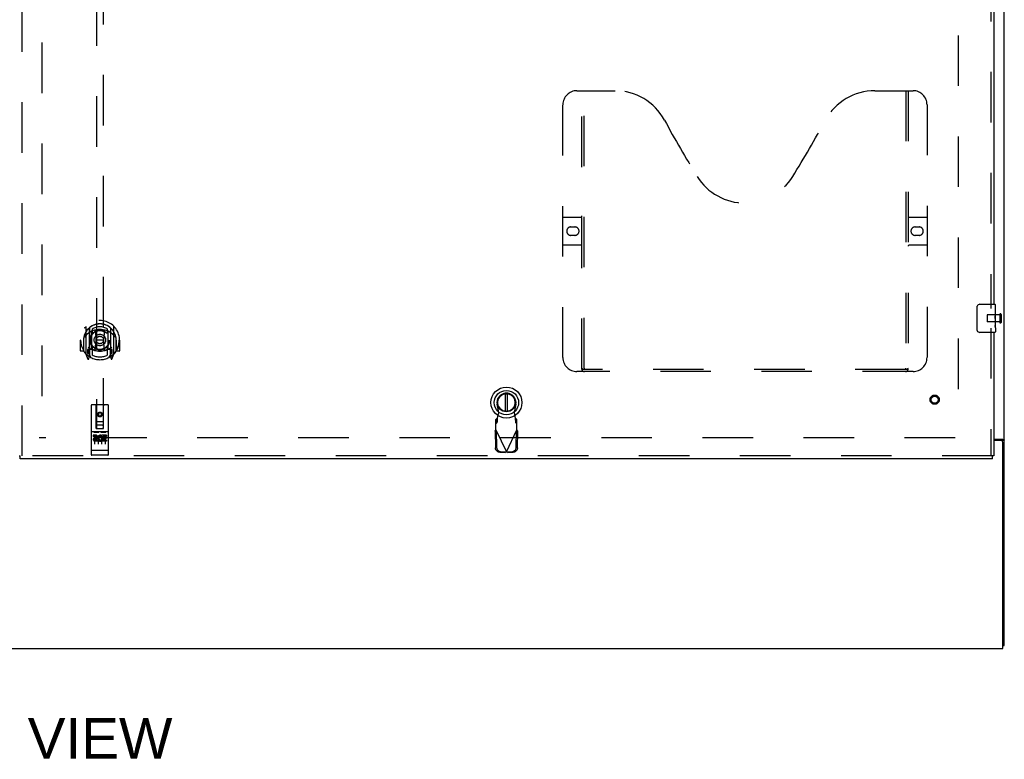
# Model space of a CAD drawing. Header units: inches. Extents: x 0 to 327, y 0 to 212.
# Tile 10 of 35: x 106 to 141, y 57 to 83. Entities that reach past the tile are written whole.
import ezdxf

# ---------------------------------------------------------------- set-up
doc = ezdxf.new("R2010")
doc.units = ezdxf.units.IN
doc.header["$LTSCALE"] = 17.980769
doc.header["$MEASUREMENT"] = 0
doc.linetypes.add('HIDDEN', pattern=[0.2, 0.1, -0.1])
doc.layers.get('0').update_dxf_attribs({"linetype": 'CONTINUOUS'})
for name, color, linetype in [('DEFAULT_2', 8, 'HIDDEN'), ('DIMENSIONS', 7, 'CONTINUOUS'), ('RIGHTHAND_DOOR_ASSEMBLY', 7, 'CONTINUOUS')]:
    doc.layers.add(name, color=color, linetype=linetype)
doc.styles.get("Standard").update_dxf_attribs({"font": 'arial.ttf'})

msp = doc.modelspace()

# ---------------------------------------------------------------- linework, layer by layer
at = {"color": 3, "linetype": 'Continuous'}
for p, q in [((141.113, 60.725), (141.113, 150.517)), ((140.738, 68.069), (141.054, 68.069)), ((141.001, 68.017), (140.738, 68.017)), ((141.061, 60.621), (141.061, 67.957)), ((69.165, 60.621), (141.061, 60.621))]:
    msp.add_line(p, q, dxfattribs=at)
at = {"color": 7, "linetype": 'Continuous'}
for p, q in [((141.009, 68.032), (141.113, 68.032)), ((141.009, 68.032), (141.009, 68.017)), ((141.061, 60.725), (141.113, 60.725))]:
    msp.add_line(p, q, dxfattribs=at)
for points in [[(140.977, 68.069), (140.977, 68.067), (140.977, 68.065), (140.977, 68.063), (140.978, 68.062), (140.979, 68.06), (140.98, 68.058), (140.981, 68.057), (140.983, 68.055), (140.984, 68.054), (140.986, 68.052), (140.988, 68.051), (140.99, 68.049), (140.992, 68.048), (140.997, 68.046)], [(140.997, 68.046), (140.999, 68.044), (141.001, 68.043), (141.003, 68.041), (141.005, 68.04), (141.007, 68.038), (141.008, 68.037), (141.009, 68.035), (141.009, 68.034), (141.009, 68.032)]]:
    msp.add_lwpolyline(points, dxfattribs=at)
at = {"color": 3, "linetype": 'Continuous'}
for points in [[(141.054, 68.069), (141.056, 68.068), (141.058, 68.066), (141.061, 68.065), (141.064, 68.063), (141.067, 68.062), (141.071, 68.06), (141.075, 68.059), (141.082, 68.056)], [(141.082, 68.056), (141.086, 68.054), (141.089, 68.053), (141.093, 68.052), (141.096, 68.05), (141.099, 68.049), (141.101, 68.047), (141.104, 68.046), (141.106, 68.044), (141.108, 68.043), (141.11, 68.041), (141.111, 68.039), (141.112, 68.038), (141.113, 68.036), (141.113, 68.034), (141.113, 68.032)]]:
    msp.add_lwpolyline(points, dxfattribs=at)
msp.add_arc((141.001, 67.957), 0.06, 0, 90, dxfattribs=at)
at = {"layer": 'DEFAULT_2', "color": 8, "linetype": 'HIDDEN'}
for p, q in [((106.863, 146.92), (106.863, 68.323)), ((139.467, 147.173), (139.467, 68.069)), ((140.499, 72.485), (140.499, 72.257)), ((140.956, 72.495), (140.509, 72.495)), ((140.956, 72.247), (140.509, 72.247)), ((140.956, 72.513), (140.956, 72.229)), ((140.999, 72.513), (140.999, 72.229)), ((139.363, 68.121), (106.759, 68.121))]:
    msp.add_line(p, q, dxfattribs=at)
for centre, radius, start, end in [((140.509, 72.485), 0.01, 90, 180), ((140.509, 72.257), 0.01, 180, 270), ((140.977, 72.513), 0.0215, 0, 180), ((140.977, 72.229), 0.0215, 180, 360)]:
    msp.add_arc(centre, radius, start, end, dxfattribs=at)
at = {"layer": 'RIGHTHAND_DOOR_ASSEMBLY', "color": 8, "linetype": 'HIDDEN'}
for p, q in [((106.155, 67.475), (106.155, 147.767)), ((108.801, 105.45), (108.801, 68.449)), ((109.051, 68.449), (109.051, 105.45)), ((140.634, 95.526), (140.634, 72.716)), ((125.904, 80.475), (127.259, 80.475)), ((126.079, 70.565), (126.079, 80.475)), ((126.159, 70.595), (126.159, 80.475)), ((136.509, 80.475), (137.864, 80.475)), ((137.609, 80.475), (137.609, 70.595)), ((137.689, 80.475), (137.689, 70.565)), ((125.404, 70.975), (125.404, 79.975)), ((138.364, 79.975), (138.364, 70.975)), ((125.404, 75.975), (126.039, 75.975)), ((137.729, 75.975), (138.364, 75.975)), ((125.691, 75.625), (125.828, 75.625)), ((137.941, 75.625), (138.078, 75.625)), ((125.828, 75.325), (125.691, 75.325)), ((138.078, 75.325), (137.941, 75.325)), ((126.039, 74.975), (125.404, 74.975)), ((138.364, 74.975), (137.729, 74.975)), ((108.426, 72.076), (108.426, 71.109)), ((108.543, 72.023), (108.543, 71.006)), ((108.551, 72.023), (108.551, 71.02)), ((108.643, 71.275), (108.643, 71.906)), ((108.651, 71.983), (108.651, 71.88)), ((108.763, 71.932), (108.793, 71.593)), ((109.088, 71.932), (109.058, 71.593)), ((109.201, 71.88), (109.201, 71.983)), ((109.208, 71.906), (109.208, 71.275)), ((109.301, 72.023), (109.301, 71.02)), ((109.308, 72.023), (109.308, 71.006)), ((109.426, 71.109), (109.426, 72.076)), ((140.634, 72.026), (140.634, 67.475)), ((108.241, 71.593), (108.226, 71.593)), ((108.226, 71.593), (108.226, 71.22)), ((108.343, 71.593), (108.358, 71.593)), ((108.343, 71.593), (108.343, 71.205)), ((108.351, 71.664), (108.351, 71.667)), ((108.351, 71.207), (108.351, 71.664)), ((108.763, 71.249), (108.793, 71.593)), ((109.058, 71.593), (108.793, 71.593)), ((109.089, 71.249), (109.058, 71.593)), ((109.508, 71.593), (109.493, 71.593)), ((109.501, 71.664), (109.501, 71.667)), ((109.501, 71.207), (109.501, 71.664)), ((109.508, 71.593), (109.508, 71.205)), ((109.626, 71.593), (109.611, 71.593)), ((109.626, 71.593), (109.626, 71.22)), ((108.343, 71.205), (108.241, 71.205)), ((108.343, 71.205), (108.351, 71.22)), ((108.543, 71.264), (108.483, 71.264)), ((108.483, 71.264), (108.483, 71.114)), ((108.521, 71.192), (108.491, 71.146)), ((108.496, 71.139), (108.551, 71.139)), ((108.553, 71.252), (108.553, 71.044)), ((108.643, 71.265), (108.571, 71.265)), ((108.639, 71.272), (108.573, 71.272)), ((108.651, 71.319), (108.651, 71.066)), ((109.201, 71.066), (109.201, 71.319)), ((109.281, 71.265), (109.208, 71.265)), ((109.278, 71.272), (109.212, 71.272)), ((109.298, 71.044), (109.298, 71.252)), ((109.301, 71.139), (109.356, 71.139)), ((109.368, 71.264), (109.308, 71.264)), ((109.36, 71.146), (109.33, 71.192)), ((109.368, 71.114), (109.368, 71.264)), ((109.5, 71.22), (109.508, 71.205)), ((109.611, 71.205), (109.508, 71.205)), ((108.43, 71.098), (108.5, 70.923)), ((108.483, 71.114), (108.543, 71.114)), ((108.522, 71.028), (108.526, 71.025)), ((108.529, 70.926), (108.543, 71.006)), ((108.621, 70.97), (108.551, 71.079)), ((109.301, 71.079), (109.231, 70.97)), ((109.308, 71.114), (109.368, 71.114)), ((109.308, 71.006), (109.322, 70.926)), ((109.329, 71.028), (109.329, 71.028)), ((109.329, 71.028), (109.33, 71.028)), ((109.329, 71.028), (109.33, 71.028)), ((109.351, 70.923), (109.421, 71.098)), ((137.864, 70.475), (125.904, 70.475)), ((137.605, 70.555), (126.163, 70.555)), ((108.613, 69.259), (108.613, 67.534)), ((109.208, 69.289), (108.643, 69.289)), ((108.799, 68.449), (108.796, 69.259)), ((109.052, 68.449), (109.056, 69.259)), ((109.238, 67.534), (109.238, 69.259)), ((123.118, 69.017), (123.065, 69.312)), ((123.723, 69.312), (123.669, 69.017)), ((108.798, 68.699), (109.053, 68.699)), ((108.926, 69.021), (108.863, 68.985)), ((108.863, 68.985), (108.873, 68.979)), ((108.863, 68.985), (108.863, 68.913)), ((108.863, 68.913), (108.873, 68.919)), ((108.863, 68.913), (108.926, 68.877)), ((108.926, 69.01), (108.873, 68.979)), ((108.873, 68.979), (108.873, 68.919)), ((108.873, 68.919), (108.926, 68.888)), ((108.988, 68.985), (108.926, 69.021)), ((108.926, 69.021), (108.926, 69.01)), ((108.978, 68.979), (108.926, 69.01)), ((108.926, 68.888), (108.978, 68.919)), ((108.926, 68.877), (108.988, 68.913)), ((108.926, 68.877), (108.926, 68.888)), ((108.988, 68.985), (108.978, 68.979)), ((108.978, 68.919), (108.978, 68.979)), ((108.988, 68.913), (108.978, 68.919)), ((108.988, 68.913), (108.988, 68.985)), ((123.066, 68.817), (123.02, 68.775)), ((123.02, 68.401), (123.02, 68.775)), ((123.066, 68.662), (123.066, 68.817)), ((123.08, 68.821), (123.118, 69.017)), ((123.669, 69.017), (123.707, 68.821)), ((123.707, 68.821), (123.709, 68.789)), ((123.709, 68.789), (123.711, 68.758)), ((123.768, 68.775), (123.722, 68.817)), ((123.722, 68.817), (123.722, 68.662)), ((123.768, 68.401), (123.768, 68.775)), ((109.208, 68.332), (108.643, 68.332)), ((108.799, 68.449), (108.821, 68.449)), ((108.821, 68.449), (109.031, 68.449)), ((109.011, 68.574), (108.841, 68.574)), ((109.031, 68.449), (109.052, 68.449)), ((122.992, 68.353), (123.033, 68.373)), ((122.992, 68.353), (123.002, 67.763)), ((123.001, 68.369), (123.01, 68.385)), ((123.01, 68.385), (123.02, 68.401)), ((123.02, 68.62), (123.066, 68.662)), ((123.02, 68.401), (123.394, 67.614)), ((123.033, 68.373), (123.043, 67.783)), ((123.394, 67.614), (123.768, 68.401)), ((123.722, 68.662), (123.768, 68.62)), ((123.744, 67.783), (123.754, 68.373)), ((123.754, 68.373), (123.796, 68.353)), ((123.768, 68.401), (123.777, 68.385)), ((123.786, 67.763), (123.796, 68.353)), ((108.781, 68.21), (108.689, 68.21)), ((108.689, 68.21), (108.689, 68.167)), ((108.781, 68.167), (108.689, 68.167)), ((108.715, 68.316), (108.887, 68.316)), ((108.738, 68.201), (108.738, 67.895)), ((108.785, 68.124), (108.739, 68.124)), ((108.781, 68.083), (108.753, 68.083)), ((108.845, 68.039), (108.753, 68.039)), ((108.845, 67.997), (108.753, 67.997)), ((108.845, 68.039), (108.845, 67.997)), ((108.863, 68.201), (108.863, 67.895)), ((108.965, 68.316), (109.137, 68.316)), ((108.977, 68.045), (108.994, 68.005)), ((108.988, 68.201), (108.988, 67.895)), ((109.001, 68.174), (108.988, 68.156)), ((108.998, 68.199), (109.001, 68.197)), ((109.158, 68.21), (109.001, 68.21)), ((109.001, 68.21), (109.001, 68.197)), ((109.001, 68.174), (109.001, 67.997)), ((109.158, 67.997), (109.001, 67.997)), ((109.158, 68.167), (109.044, 68.167)), ((109.044, 68.167), (109.044, 68.124)), ((109.136, 68.124), (109.044, 68.124)), ((109.136, 68.081), (109.044, 68.081)), ((109.044, 68.081), (109.044, 68.039)), ((109.158, 68.039), (109.044, 68.039)), ((109.113, 68.201), (109.113, 67.895)), ((109.136, 68.124), (109.136, 68.081)), ((109.158, 68.21), (109.158, 68.167)), ((109.158, 68.039), (109.158, 67.997)), ((108.631, 67.662), (108.63, 67.662)), ((108.632, 67.662), (108.631, 67.662)), ((108.633, 67.662), (108.632, 67.662)), ((108.634, 67.662), (108.633, 67.662)), ((108.633, 67.662), (108.633, 67.662)), ((108.635, 67.662), (108.634, 67.662)), ((108.636, 67.662), (108.635, 67.662)), ((108.637, 67.662), (108.636, 67.662)), ((108.638, 67.662), (108.637, 67.662)), ((108.637, 67.662), (108.637, 67.662)), ((108.639, 67.662), (108.638, 67.662)), ((108.64, 67.662), (108.639, 67.662)), ((108.641, 67.662), (108.64, 67.662)), ((108.642, 67.662), (108.641, 67.662)), ((108.643, 67.662), (108.642, 67.662)), ((108.642, 67.662), (108.642, 67.662)), ((109.209, 67.662), (108.643, 67.662)), ((109.209, 67.662), (109.21, 67.662)), ((109.209, 67.662), (109.209, 67.662)), ((109.21, 67.662), (109.211, 67.662)), ((109.211, 67.662), (109.212, 67.662)), ((109.212, 67.662), (109.213, 67.662)), ((109.213, 67.662), (109.214, 67.662)), ((109.214, 67.662), (109.215, 67.662)), ((109.214, 67.662), (109.214, 67.662)), ((109.215, 67.662), (109.216, 67.662)), ((109.216, 67.662), (109.217, 67.662)), ((109.217, 67.662), (109.218, 67.662)), ((109.218, 67.662), (109.219, 67.662)), ((109.219, 67.662), (109.22, 67.662)), ((109.219, 67.662), (109.219, 67.662)), ((109.22, 67.662), (109.221, 67.662)), ((109.221, 67.662), (109.222, 67.663)), ((109.222, 67.663), (109.222, 67.663)), ((140.696, 67.475), (106.093, 67.475)), ((109.208, 67.504), (108.643, 67.504)), ((123.156, 67.604), (123.349, 67.601)), ((123.198, 67.624), (123.391, 67.62)), ((123.391, 67.62), (123.349, 67.601)), ((123.371, 67.607), (123.349, 67.601)), ((123.394, 67.614), (123.371, 67.607)), ((123.416, 67.607), (123.394, 67.614)), ((123.397, 67.62), (123.59, 67.624)), ((123.439, 67.601), (123.397, 67.62)), ((123.439, 67.601), (123.416, 67.607)), ((123.439, 67.601), (123.631, 67.604))]:
    msp.add_line(p, q, dxfattribs=at)
at = {"layer": 'RIGHTHAND_DOOR_ASSEMBLY', "color": 3, "linetype": 'Continuous'}
for p, q in [((140.738, 95.371), (140.738, 72.871)), ((140.738, 71.871), (140.738, 67.475)), ((140.696, 67.371), (106.093, 67.371))]:
    msp.add_line(p, q, dxfattribs=at)
at = {"layer": 'RIGHTHAND_DOOR_ASSEMBLY', "color": 7, "linetype": 'Continuous'}
for p, q in [((140.143, 71.971), (140.143, 72.771)), ((140.243, 72.871), (140.783, 72.871)), ((140.798, 72.717), (140.791, 72.717)), ((140.791, 72.717), (140.791, 72.487)), ((140.798, 72.55), (140.791, 72.55)), ((140.798, 72.292), (140.798, 72.856)), ((140.798, 72.487), (140.791, 72.487)), ((140.798, 72.256), (140.791, 72.256)), ((140.791, 72.256), (140.791, 72.12)), ((140.798, 72.451), (140.792, 72.451)), ((140.797, 72.319), (140.798, 72.319)), ((140.798, 72.033), (140.798, 72.29)), ((140.783, 71.871), (140.243, 71.871)), ((140.792, 72.088), (140.798, 72.088)), ((140.798, 72.032), (140.798, 71.886)), ((123.355, 69.684), (123.355, 69.059)), ((123.433, 69.059), (123.433, 69.684)), ((106.051, 67.475), (106.093, 67.475)), ((106.093, 67.371), (106.093, 67.475)), ((140.738, 67.475), (140.696, 67.475)), ((140.696, 67.371), (140.696, 67.475))]:
    msp.add_line(p, q, dxfattribs=at)
for points in [[(140.143, 72.771), (140.143, 72.778), (140.144, 72.784), (140.145, 72.79), (140.146, 72.796), (140.148, 72.802), (140.15, 72.807)], [(140.797, 72.317), (140.794, 72.351), (140.793, 72.363), (140.792, 72.375), (140.792, 72.388), (140.791, 72.4), (140.791, 72.413), (140.791, 72.426), (140.792, 72.439), (140.792, 72.451), (140.793, 72.464), (140.794, 72.476)], [(140.798, 72.29), (140.798, 72.298), (140.798, 72.307), (140.797, 72.317)], [(140.15, 71.935), (140.148, 71.941), (140.146, 71.947), (140.145, 71.953), (140.144, 71.959), (140.143, 71.965), (140.143, 71.971)], [(140.793, 72.083), (140.792, 72.092), (140.792, 72.101), (140.791, 72.11), (140.791, 72.12)], [(140.795, 72.059), (140.795, 72.066), (140.794, 72.075), (140.793, 72.083)], [(140.798, 72.032), (140.798, 72.036), (140.798, 72.04), (140.797, 72.046), (140.795, 72.059)]]:
    msp.add_lwpolyline(points, dxfattribs=at)
at = {"layer": 'RIGHTHAND_DOOR_ASSEMBLY', "color": 8, "linetype": 'HIDDEN'}
for points in [[(108.38, 72.032), (108.381, 72.032), (108.382, 72.033), (108.382, 72.034), (108.383, 72.035), (108.384, 72.036), (108.385, 72.036), (108.385, 72.037), (108.386, 72.038), (108.387, 72.039), (108.388, 72.039), (108.388, 72.04), (108.389, 72.041), (108.39, 72.042), (108.391, 72.042), (108.392, 72.043), (108.392, 72.044), (108.393, 72.044), (108.394, 72.045), (108.395, 72.046), (108.396, 72.046), (108.396, 72.047), (108.397, 72.047), (108.398, 72.048), (108.399, 72.049), (108.4, 72.049), (108.401, 72.05), (108.402, 72.05), (108.403, 72.051), (108.404, 72.051), (108.404, 72.052), (108.405, 72.052), (108.406, 72.053), (108.407, 72.053), (108.408, 72.053)], [(108.738, 71.95), (108.743, 71.951), (108.749, 71.952), (108.754, 71.954), (108.759, 71.955), (108.765, 71.956), (108.77, 71.958), (108.776, 71.959), (108.781, 71.96), (108.787, 71.961), (108.792, 71.962), (108.798, 71.963), (108.803, 71.964), (108.809, 71.965), (108.814, 71.966), (108.82, 71.967), (108.825, 71.968), (108.831, 71.969), (108.836, 71.97), (108.842, 71.97), (108.848, 71.971), (108.853, 71.971), (108.859, 71.972), (108.864, 71.973), (108.87, 71.973), (108.875, 71.973), (108.881, 71.974), (108.887, 71.974), (108.892, 71.974), (108.898, 71.975), (108.903, 71.975), (108.909, 71.975), (108.915, 71.975), (108.92, 71.975), (108.926, 71.975), (108.931, 71.975), (108.937, 71.975), (108.942, 71.975), (108.948, 71.975), (108.954, 71.975), (108.959, 71.974), (108.965, 71.974), (108.97, 71.974), (108.976, 71.973), (108.982, 71.973), (108.987, 71.973), (108.993, 71.972), (108.998, 71.971), (109.004, 71.971), (109.009, 71.97), (109.015, 71.97), (109.021, 71.969), (109.026, 71.968), (109.032, 71.967), (109.037, 71.966), (109.043, 71.965), (109.048, 71.964), (109.054, 71.963), (109.059, 71.962), (109.065, 71.961), (109.07, 71.96), (109.076, 71.959), (109.081, 71.958), (109.087, 71.956), (109.092, 71.955), (109.097, 71.954), (109.103, 71.952), (109.108, 71.951), (109.114, 71.95)], [(109.443, 72.053), (109.444, 72.053), (109.445, 72.053), (109.446, 72.052), (109.447, 72.052), (109.448, 72.051), (109.449, 72.051), (109.45, 72.05), (109.451, 72.05), (109.451, 72.049), (109.452, 72.049), (109.453, 72.048), (109.454, 72.047), (109.455, 72.047), (109.456, 72.046), (109.457, 72.046), (109.457, 72.045), (109.458, 72.044), (109.459, 72.044), (109.46, 72.043), (109.461, 72.042), (109.461, 72.042), (109.462, 72.041), (109.463, 72.04), (109.464, 72.039), (109.465, 72.039), (109.465, 72.038), (109.466, 72.037), (109.467, 72.036), (109.468, 72.036), (109.468, 72.035), (109.469, 72.034), (109.47, 72.033), (109.47, 72.032), (109.471, 72.032)], [(108.471, 71.808), (108.47, 71.806), (108.468, 71.805), (108.467, 71.804), (108.465, 71.802), (108.464, 71.801), (108.462, 71.799), (108.46, 71.797), (108.458, 71.796), (108.457, 71.794), (108.455, 71.792), (108.453, 71.79), (108.451, 71.788), (108.449, 71.786), (108.447, 71.784), (108.445, 71.782), (108.443, 71.779), (108.441, 71.777), (108.439, 71.774), (108.437, 71.772), (108.435, 71.769), (108.433, 71.766), (108.431, 71.763), (108.428, 71.76), (108.426, 71.757), (108.424, 71.753), (108.421, 71.75), (108.419, 71.746), (108.416, 71.743), (108.413, 71.739), (108.411, 71.735), (108.408, 71.73), (108.405, 71.726), (108.402, 71.721), (108.399, 71.716), (108.396, 71.711), (108.393, 71.706)], [(109.458, 71.706), (109.455, 71.711), (109.452, 71.716), (109.449, 71.721), (109.446, 71.726), (109.443, 71.73), (109.441, 71.735), (109.438, 71.739), (109.435, 71.743), (109.433, 71.746), (109.43, 71.75), (109.428, 71.753), (109.426, 71.757), (109.423, 71.76), (109.421, 71.763), (109.419, 71.766), (109.416, 71.769), (109.414, 71.772), (109.412, 71.774), (109.41, 71.777), (109.408, 71.779), (109.406, 71.782), (109.404, 71.784), (109.402, 71.786), (109.4, 71.788), (109.398, 71.79), (109.396, 71.792), (109.395, 71.794), (109.393, 71.796), (109.391, 71.797), (109.39, 71.799), (109.388, 71.801), (109.386, 71.802), (109.385, 71.804), (109.383, 71.805), (109.382, 71.806), (109.38, 71.808)], [(108.408, 71.132), (108.407, 71.132), (108.406, 71.133), (108.405, 71.133), (108.404, 71.134), (108.404, 71.134), (108.403, 71.135), (108.402, 71.135), (108.401, 71.136), (108.4, 71.136), (108.399, 71.137), (108.398, 71.137), (108.397, 71.138), (108.396, 71.139), (108.396, 71.139), (108.395, 71.14), (108.394, 71.14), (108.393, 71.141), (108.392, 71.142), (108.392, 71.142), (108.391, 71.143), (108.39, 71.144), (108.389, 71.145), (108.388, 71.145), (108.388, 71.146), (108.387, 71.147), (108.386, 71.147), (108.385, 71.148), (108.385, 71.149), (108.384, 71.15), (108.383, 71.151), (108.382, 71.151), (108.382, 71.152), (108.381, 71.153), (108.38, 71.154)], [(109.471, 71.154), (109.47, 71.153), (109.47, 71.152), (109.469, 71.151), (109.468, 71.151), (109.468, 71.15), (109.467, 71.149), (109.466, 71.148), (109.465, 71.147), (109.465, 71.147), (109.464, 71.146), (109.463, 71.145), (109.462, 71.145), (109.461, 71.144), (109.461, 71.143), (109.46, 71.142), (109.459, 71.142), (109.458, 71.141), (109.457, 71.14), (109.457, 71.14), (109.456, 71.139), (109.455, 71.139), (109.454, 71.138), (109.453, 71.137), (109.452, 71.137), (109.451, 71.136), (109.451, 71.136), (109.45, 71.135), (109.449, 71.135), (109.448, 71.134), (109.447, 71.134), (109.446, 71.133), (109.445, 71.133), (109.444, 71.132), (109.443, 71.132)], [(126.069, 70.595), (126.085, 70.584), (126.101, 70.575), (126.117, 70.567), (126.133, 70.561), (126.148, 70.557), (126.163, 70.555)], [(137.605, 70.555), (137.62, 70.557), (137.636, 70.561), (137.651, 70.567), (137.667, 70.575), (137.683, 70.584), (137.699, 70.595)], [(123.066, 68.662), (123.067, 68.665), (123.068, 68.67), (123.069, 68.677), (123.07, 68.685), (123.071, 68.694), (123.072, 68.705), (123.073, 68.717), (123.074, 68.73), (123.075, 68.743), (123.076, 68.758), (123.077, 68.773), (123.08, 68.821)], [(123.08, 68.821), (123.078, 68.82), (123.076, 68.819), (123.073, 68.818), (123.071, 68.817), (123.068, 68.817), (123.066, 68.817)], [(123.722, 68.817), (123.719, 68.817), (123.717, 68.817), (123.715, 68.818), (123.712, 68.819), (123.71, 68.82), (123.707, 68.821)], [(123.711, 68.758), (123.713, 68.743), (123.714, 68.73), (123.715, 68.717), (123.716, 68.705), (123.717, 68.694), (123.718, 68.685), (123.719, 68.677), (123.72, 68.67), (123.721, 68.665), (123.722, 68.662)], [(122.992, 68.353), (122.996, 68.361), (123.001, 68.369)], [(123.777, 68.385), (123.787, 68.369), (123.792, 68.361), (123.796, 68.353)], [(108.708, 68.315), (108.708, 68.315), (108.708, 68.315), (108.708, 68.315), (108.709, 68.315), (108.709, 68.315), (108.709, 68.315), (108.709, 68.315), (108.709, 68.315), (108.709, 68.315), (108.709, 68.315), (108.709, 68.315), (108.709, 68.315), (108.709, 68.315), (108.71, 68.315), (108.71, 68.315), (108.71, 68.315), (108.71, 68.315), (108.71, 68.315), (108.71, 68.315), (108.71, 68.315), (108.71, 68.315), (108.711, 68.315), (108.711, 68.315), (108.711, 68.315), (108.711, 68.315), (108.711, 68.315), (108.711, 68.315), (108.711, 68.316), (108.712, 68.316), (108.712, 68.316), (108.712, 68.316), (108.712, 68.316), (108.712, 68.316), (108.712, 68.316), (108.713, 68.316), (108.713, 68.316), (108.713, 68.316), (108.713, 68.316), (108.713, 68.316), (108.714, 68.316), (108.714, 68.316), (108.714, 68.316), (108.714, 68.316), (108.714, 68.316), (108.715, 68.316)], [(108.887, 68.316), (108.887, 68.316), (108.887, 68.316), (108.887, 68.316), (108.887, 68.316), (108.888, 68.316), (108.888, 68.316), (108.888, 68.316), (108.888, 68.316), (108.888, 68.316), (108.889, 68.316), (108.889, 68.316), (108.889, 68.316), (108.889, 68.316), (108.889, 68.316), (108.889, 68.316), (108.89, 68.316), (108.89, 68.316), (108.89, 68.316), (108.89, 68.315), (108.89, 68.315), (108.89, 68.315), (108.891, 68.315), (108.891, 68.315), (108.891, 68.315), (108.891, 68.315), (108.891, 68.315), (108.891, 68.315), (108.891, 68.315), (108.891, 68.315), (108.892, 68.315), (108.892, 68.315), (108.892, 68.315), (108.892, 68.315), (108.892, 68.315), (108.892, 68.315), (108.892, 68.315), (108.892, 68.315), (108.892, 68.315), (108.893, 68.315), (108.893, 68.315), (108.893, 68.315), (108.893, 68.315), (108.893, 68.315), (108.893, 68.315), (108.893, 68.315), (108.893, 68.315)], [(108.958, 68.315), (108.958, 68.315), (108.958, 68.315), (108.958, 68.315), (108.959, 68.315), (108.959, 68.315), (108.959, 68.315), (108.959, 68.315), (108.959, 68.315), (108.959, 68.315), (108.959, 68.315), (108.959, 68.315), (108.959, 68.315), (108.959, 68.315), (108.96, 68.315), (108.96, 68.315), (108.96, 68.315), (108.96, 68.315), (108.96, 68.315), (108.96, 68.315), (108.96, 68.315), (108.96, 68.315), (108.961, 68.315), (108.961, 68.315), (108.961, 68.315), (108.961, 68.315), (108.961, 68.315), (108.961, 68.315), (108.961, 68.316), (108.962, 68.316), (108.962, 68.316), (108.962, 68.316), (108.962, 68.316), (108.962, 68.316), (108.962, 68.316), (108.963, 68.316), (108.963, 68.316), (108.963, 68.316), (108.963, 68.316), (108.963, 68.316), (108.964, 68.316), (108.964, 68.316), (108.964, 68.316), (108.964, 68.316), (108.964, 68.316), (108.965, 68.316)], [(109.137, 68.316), (109.137, 68.316), (109.137, 68.316), (109.137, 68.316), (109.137, 68.316), (109.138, 68.316), (109.138, 68.316), (109.138, 68.316), (109.138, 68.316), (109.138, 68.316), (109.139, 68.316), (109.139, 68.316), (109.139, 68.316), (109.139, 68.316), (109.139, 68.316), (109.139, 68.316), (109.14, 68.316), (109.14, 68.316), (109.14, 68.316), (109.14, 68.315), (109.14, 68.315), (109.14, 68.315), (109.141, 68.315), (109.141, 68.315), (109.141, 68.315), (109.141, 68.315), (109.141, 68.315), (109.141, 68.315), (109.141, 68.315), (109.141, 68.315), (109.142, 68.315), (109.142, 68.315), (109.142, 68.315), (109.142, 68.315), (109.142, 68.315), (109.142, 68.315), (109.142, 68.315), (109.142, 68.315), (109.142, 68.315), (109.143, 68.315), (109.143, 68.315), (109.143, 68.315), (109.143, 68.315), (109.143, 68.315), (109.143, 68.315), (109.143, 68.315), (109.143, 68.315)], [(108.63, 67.662), (108.629, 67.663), (108.629, 67.663), (108.629, 67.663), (108.628, 67.663), (108.628, 67.663), (108.628, 67.663), (108.627, 67.663), (108.627, 67.663), (108.627, 67.663), (108.626, 67.663), (108.626, 67.663), (108.626, 67.663), (108.625, 67.663), (108.625, 67.663), (108.625, 67.663), (108.624, 67.663), (108.624, 67.663), (108.624, 67.664), (108.623, 67.664), (108.623, 67.664), (108.623, 67.664), (108.622, 67.664), (108.622, 67.664), (108.622, 67.664), (108.621, 67.664), (108.621, 67.664), (108.621, 67.664), (108.621, 67.664), (108.62, 67.664), (108.62, 67.664), (108.62, 67.665), (108.619, 67.665), (108.619, 67.665), (108.619, 67.665), (108.619, 67.665), (108.618, 67.665), (108.618, 67.665), (108.618, 67.665), (108.618, 67.665), (108.618, 67.665), (108.617, 67.665), (108.617, 67.665), (108.617, 67.666), (108.617, 67.666), (108.617, 67.666), (108.616, 67.666), (108.616, 67.666), (108.616, 67.666), (108.616, 67.666), (108.616, 67.666), (108.615, 67.666), (108.615, 67.666), (108.615, 67.667), (108.615, 67.667), (108.615, 67.667), (108.615, 67.667), (108.615, 67.667), (108.614, 67.667), (108.614, 67.667), (108.614, 67.667), (108.614, 67.667), (108.614, 67.667), (108.614, 67.668), (108.614, 67.668), (108.614, 67.668), (108.614, 67.668), (108.614, 67.668), (108.614, 67.668), (108.614, 67.668), (108.613, 67.668), (108.613, 67.668), (108.613, 67.668), (108.613, 67.669), (108.613, 67.669), (108.613, 67.669), (108.613, 67.669), (108.613, 67.669), (108.613, 67.669), (108.613, 67.669)], [(109.222, 67.663), (109.223, 67.663), (109.223, 67.663), (109.223, 67.663), (109.224, 67.663), (109.224, 67.663), (109.225, 67.663), (109.225, 67.663), (109.225, 67.663), (109.226, 67.663), (109.226, 67.663), (109.226, 67.663), (109.227, 67.663), (109.227, 67.663), (109.227, 67.663), (109.228, 67.663), (109.228, 67.664), (109.228, 67.664), (109.229, 67.664), (109.229, 67.664), (109.229, 67.664), (109.229, 67.664), (109.23, 67.664), (109.23, 67.664), (109.23, 67.664), (109.231, 67.664), (109.231, 67.664), (109.231, 67.664), (109.231, 67.664), (109.232, 67.665), (109.232, 67.665), (109.232, 67.665), (109.232, 67.665), (109.233, 67.665), (109.233, 67.665), (109.233, 67.665), (109.233, 67.665), (109.234, 67.665), (109.234, 67.665), (109.234, 67.665), (109.234, 67.665), (109.234, 67.666), (109.235, 67.666), (109.235, 67.666), (109.235, 67.666), (109.235, 67.666), (109.235, 67.666), (109.236, 67.666), (109.236, 67.666), (109.236, 67.666), (109.236, 67.666), (109.236, 67.667), (109.236, 67.667), (109.237, 67.667), (109.237, 67.667), (109.237, 67.667), (109.237, 67.667), (109.237, 67.667), (109.237, 67.667), (109.237, 67.667), (109.237, 67.667), (109.237, 67.668), (109.238, 67.668), (109.238, 67.668), (109.238, 67.668), (109.238, 67.668), (109.238, 67.668), (109.238, 67.668), (109.238, 67.668), (109.238, 67.668), (109.238, 67.668), (109.238, 67.669), (109.238, 67.669), (109.238, 67.669), (109.238, 67.669), (109.238, 67.669), (109.238, 67.669), (109.238, 67.669)], [(123.156, 67.604), (123.141, 67.605), (123.127, 67.607), (123.112, 67.611), (123.098, 67.617), (123.084, 67.624), (123.071, 67.632), (123.059, 67.641), (123.048, 67.652), (123.038, 67.663), (123.029, 67.676), (123.021, 67.689), (123.014, 67.703), (123.009, 67.717), (123.005, 67.732), (123.003, 67.747), (123.002, 67.763)], [(123.043, 67.783), (123.044, 67.767), (123.047, 67.752), (123.051, 67.737), (123.056, 67.723), (123.063, 67.709), (123.071, 67.695), (123.08, 67.683), (123.09, 67.671), (123.101, 67.661), (123.113, 67.652), (123.126, 67.643), (123.14, 67.637), (123.154, 67.631), (123.168, 67.627), (123.183, 67.625), (123.198, 67.624)], [(123.59, 67.624), (123.605, 67.625), (123.62, 67.627), (123.634, 67.631), (123.648, 67.637), (123.662, 67.643), (123.675, 67.652), (123.687, 67.661), (123.698, 67.671), (123.708, 67.683), (123.717, 67.695), (123.725, 67.709), (123.732, 67.723), (123.737, 67.737), (123.741, 67.752), (123.743, 67.767), (123.744, 67.783)], [(123.786, 67.763), (123.785, 67.747), (123.783, 67.732), (123.779, 67.717), (123.773, 67.703), (123.767, 67.689), (123.759, 67.676), (123.75, 67.663), (123.74, 67.652), (123.728, 67.641), (123.716, 67.632), (123.703, 67.624), (123.69, 67.617), (123.676, 67.611), (123.661, 67.607), (123.646, 67.605), (123.631, 67.604)]]:
    msp.add_lwpolyline(points, dxfattribs=at)
for centre, radius in [((108.926, 71.6), 0.35), ((108.926, 71.6), 0.335), ((108.926, 71.6), 0.205), ((108.926, 71.6), 0.133), ((138.634, 69.475), 0.164), ((138.634, 69.475), 0.124), ((108.926, 68.949), 0.085), ((108.926, 68.949), 0.0845)]:
    msp.add_circle(centre, radius, dxfattribs=at)
at = {"layer": 'RIGHTHAND_DOOR_ASSEMBLY', "color": 7, "linetype": 'Continuous'}
for radius in [0.551, 0.433, 0.329, 0.317]:
    msp.add_circle((123.394, 69.372), radius, dxfattribs=at)
at = {"layer": 'RIGHTHAND_DOOR_ASSEMBLY', "color": 8, "linetype": 'HIDDEN'}
for centre, radius, start, end in [((125.904, 79.975), 0.5, 90, 180), ((127.259, 78.475), 2, 28.4813, 90), ((136.509, 78.475), 2, 90, 151.5187), ((137.864, 79.975), 0.5, 0, 90), ((163.567, 98.174), 39.307, 208.4813, 211.8705), ((100.201, 98.174), 39.307, 328.1295, 331.5187), ((131.884, 78.475), 2, 211.8705, 328.1295), ((126.039, 76.015), 0.04, 270, 360), ((137.729, 76.015), 0.04, 180, 270), ((125.691, 75.475), 0.15, 90, 270), ((125.828, 75.475), 0.15, 270, 90), ((137.941, 75.475), 0.15, 90, 270), ((138.078, 75.475), 0.15, 270, 90), ((126.039, 74.935), 0.04, 0, 90), ((137.729, 74.935), 0.04, 90, 180), ((108.926, 71.593), 0.7, 305.5126, 234.4874), ((108.926, 71.59), 0.583, 0.2464, 179.7536), ((108.926, 71.59), 0.58, 7.6622, 172.3378), ((108.441, 72.076), 0.015, 135.0748, 180), ((108.926, 71.275), 0.7, 49.529, 130.471), ((108.558, 72.023), 0.015, 130.3587, 180), ((108.571, 72.023), 0.02, 129.3378, 179.9984), ((108.658, 71.906), 0.015, 112.9863, 180), ((108.926, 71.59), 0.48, 55.0461, 124.9539), ((108.681, 71.88), 0.03, 180, 311.1261), ((108.926, 71.6), 0.343, 48.8739, 131.1261), ((108.743, 71.93), 0.02, 5.0796, 105.5752), ((109.108, 71.93), 0.02, 74.4248, 174.9204), ((109.171, 71.88), 0.03, 228.8739, 360), ((109.193, 71.906), 0.015, 0, 67.0137), ((109.281, 72.023), 0.02, 0, 50.6594), ((109.293, 72.023), 0.015, 0, 49.6413), ((109.411, 72.076), 0.015, 0, 44.9252), ((108.926, 71.593), 0.685, 180, 213.0115), ((108.371, 71.664), 0.02, 172.3378, 180), ((108.926, 71.593), 0.685, 326.9885, 360), ((109.481, 71.664), 0.02, 0, 7.6622), ((108.241, 71.22), 0.015, 180, 270), ((108.371, 71.207), 0.02, 180, 215.2961), ((108.926, 71.6), 0.7, 215.2961, 324.7039), ((108.496, 71.144), 0.005, 147.3208, 270), ((108.926, 71.905), 0.7, 233.2319, 306.7681), ((108.363, 71.294), 0.188, 327.3208, 360), ((108.571, 71.245), 0.02, 90, 180), ((108.573, 71.252), 0.02, 90, 180), ((108.639, 71.252), 0.02, 66.536, 90), ((108.658, 71.275), 0.015, 180, 247.0137), ((108.926, 71.912), 0.7, 246.536, 293.464), ((108.681, 71.319), 0.03, 48.8739, 180), ((108.926, 71.6), 0.343, 228.8739, 311.1261), ((108.743, 71.25), 0.02, 254.3869, 354.9204), ((109.109, 71.25), 0.02, 185.0796, 285.6131), ((109.171, 71.319), 0.03, 0, 131.1261), ((109.193, 71.275), 0.015, 292.9863, 360), ((109.212, 71.252), 0.02, 90, 113.464), ((109.278, 71.252), 0.02, 0, 90), ((109.281, 71.245), 0.02, 0, 90), ((109.489, 71.294), 0.188, 180, 212.6792), ((109.356, 71.144), 0.005, 270, 32.6792), ((109.481, 71.207), 0.02, 324.7039, 360), ((109.611, 71.22), 0.015, 270, 360), ((108.441, 71.109), 0.015, 180, 224.9252), ((108.514, 70.928), 0.015, 201.8041, 350), ((108.531, 71.039), 0.02, 234.4874, 360), ((108.533, 71.044), 0.02, 234.7457, 360), ((108.571, 71.02), 0.02, 180, 238.5295), ((108.926, 71.6), 0.6, 242.7204, 297.2796), ((109.281, 71.02), 0.02, 301.4688, 359.9992), ((109.318, 71.044), 0.02, 180, 305.2543), ((109.321, 71.039), 0.02, 180, 305.5126), ((109.337, 70.928), 0.015, 190, 338.1959), ((109.411, 71.109), 0.015, 315.0748, 360), ((125.904, 70.975), 0.5, 180, 270), ((137.864, 70.975), 0.5, 270, 360), ((126.169, 70.565), 0.09, 180, 270), ((126.199, 70.595), 0.04, 180, 270), ((137.569, 70.595), 0.04, 270, 360), ((137.599, 70.565), 0.09, 270, 360), ((123.394, 69.372), 0.335, 349.673, 190.327), ((108.643, 69.259), 0.03, 90, 180), ((108.766, 69.259), 0.03, 0, 90), ((109.086, 69.259), 0.03, 90, 180), ((109.208, 69.259), 0.03, 0, 90), ((108.643, 68.362), 0.03, 180, 270), ((108.841, 68.534), 0.04, 90, 180), ((108.841, 68.489), 0.04, 180, 270), ((109.011, 68.534), 0.04, 0, 90), ((109.011, 68.489), 0.04, 270, 360), ((109.208, 68.362), 0.03, 270, 360), ((108.753, 68.061), 0.0644, 102.2995, 270.0775), ((108.753, 68.061), 0.0219, 89.9011, 270), ((108.781, 68.146), 0.0635, 270, 90), ((108.781, 68.145), 0.0219, 280.307, 90), ((108.952, 68.103), 0.107, 64.2636, 293.4027), ((108.952, 68.103), 0.0639, 54.8895, 293.4026), ((108.643, 67.534), 0.03, 180, 270), ((109.208, 67.534), 0.03, 270, 360)]:
    msp.add_arc(centre, radius, start, end, dxfattribs=at)
at = {"layer": 'RIGHTHAND_DOOR_ASSEMBLY', "color": 7, "linetype": 'Continuous'}
for centre, radius, start, end in [((140.243, 72.771), 0.1, 90, 158.7946), ((140.783, 72.856), 0.015, 0, 90), ((140.243, 71.971), 0.1, 201.1999, 270), ((140.783, 71.886), 0.015, 270, 360), ((123.394, 69.372), 0.315, 280.0787, 259.9213)]:
    msp.add_arc(centre, radius, start, end, dxfattribs=at)
msp.add_ellipse((140.535, 72.455), major_axis=(0.263, 0), ratio=0.432808, start_param=0, end_param=0.179988, dxfattribs=at)

# ---------------------------------------------------------------- texts
at = {"layer": 'DIMENSIONS', "color": 2, "linetype": 'Continuous', "insert": (105.183, 58.141), "char_height": 1.4423, "width": 12.62153, "attachment_point": 2, "line_spacing_factor": 0.9}
msp.add_mtext('FRONT VIEW', dxfattribs=at)

doc.saveas('drawing.dxf')
